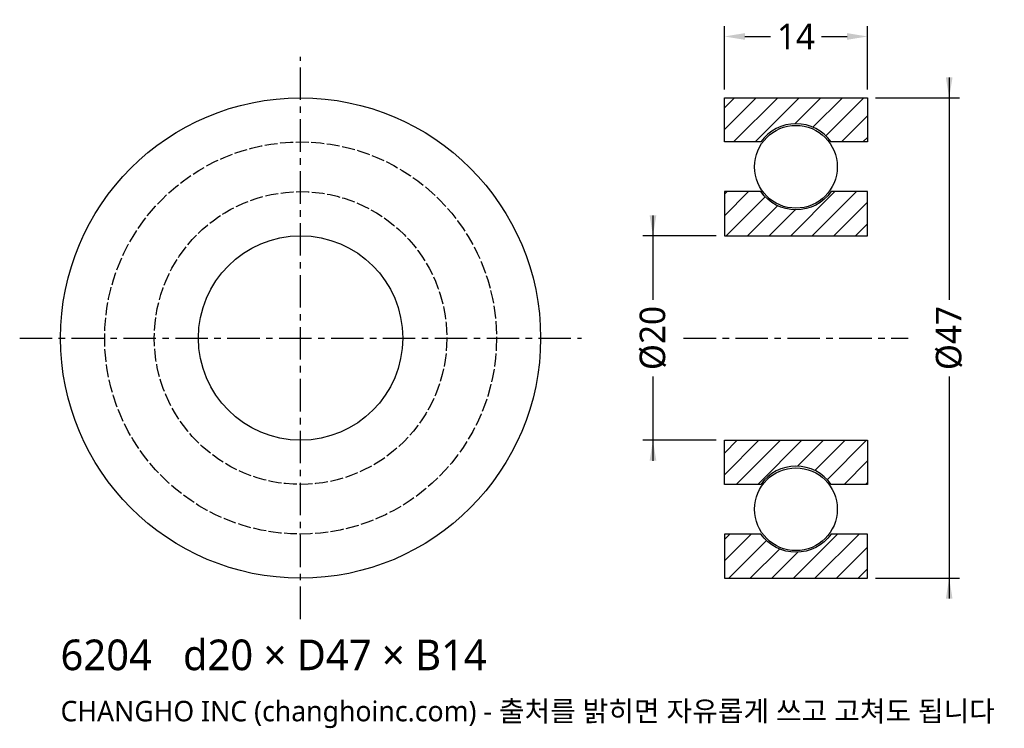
# Model space of a CAD drawing. Header units: millimetres. Extents: x -27.5 to 68.9, y -38.2 to 31.1.
import ezdxf

# ---------------------------------------------------------------- set-up
doc = ezdxf.new("R2010")
doc.units = ezdxf.units.MM
doc.linetypes.add('CENTER', pattern=[5.08, 3.175, -0.635, 0.635, -0.635])
doc.linetypes.add('DASHED', pattern=[1.524, 1.27, -0.254])
for name, color, linetype in [('문자', 7, 'CONTINUOUS'), ('숨은선', 3, 'DASHED'), ('외형선', 7, 'CONTINUOUS'), ('중심선', 1, 'CENTER'), ('치수', 4, 'CONTINUOUS'), ('해칭', 8, 'CONTINUOUS')]:
    doc.layers.add(name, color=color, linetype=linetype)
doc.styles.add('CH_KOR', font='malgun.ttf')
doc.dimstyles.new('CH_DIM', dxfattribs={"dimtxt": 2.5, "dimasz": 2, "dimexe": 1, "dimexo": 0.8, "dimgap": 0.8, "dimtad": 1, "dimdec": 0, "dimtxsty": 'CH_KOR', "dimcen": 2.5, "dimclrd": 4, "dimclre": 4, "dimclrt": 4, "dimazin": 3, "dimtfac": 1, "dimtmove": 0, "dimatfit": 3})

# ---------------------------------------------------------------- blocks, each defined once
blk = doc.blocks.new('_CLOSEDFILLED')
at = {"color": 0, "linetype": 'BYBLOCK'}
blk.add_solid([(-1, 0.164), (0, 0), (-1, -0.164)], dxfattribs=at)
blk = doc.blocks.new('*D1')
at = {"color": 4}
for p, q in [((63.5, 25.5), (63.5, 3.75)), ((56.3, 23.5), (64.5, 23.5)), ((63.5, -3.75), (63.5, -25.5)), ((56.3, -23.5), (64.5, -23.5))]:
    blk.add_line(p, q, dxfattribs=at)
at = {"layer": 'Defpoints'}
for p in [(55.5, 23.5), (63.5, 23.5), (55.5, -23.5)]:
    blk.add_point(p, dxfattribs=at)
at = {"layer": '치수', "color": 4, "xscale": 2, "yscale": 2}
for p, rotation in [((63.5, 23.5), 270), ((63.5, -23.5), 90)]:
    blk.add_blockref('_CLOSEDFILLED', p, dxfattribs=dict(at, rotation=rotation))
at = {"layer": '치수', "color": 4, "insert": (63.5, 0), "char_height": 2.5, "attachment_point": 5, "rotation": 90, "style": 'CH_KOR'}
blk.add_mtext('Ø47', dxfattribs=at)
blk = doc.blocks.new('*D2')
at = {"color": 4}
for p, q in [((34.5, 12), (34.5, 3.75)), ((40.7, 10), (33.5, 10)), ((34.5, -3.75), (34.5, -12)), ((40.7, -10), (33.5, -10))]:
    blk.add_line(p, q, dxfattribs=at)
at = {"layer": 'Defpoints'}
for p in [(34.5, 10), (41.5, 10), (41.5, -10)]:
    blk.add_point(p, dxfattribs=at)
at = {"layer": '치수', "color": 4, "xscale": 2, "yscale": 2}
for p, rotation in [((34.5, 10), 270), ((34.5, -10), 90)]:
    blk.add_blockref('_CLOSEDFILLED', p, dxfattribs=dict(at, rotation=rotation))
at = {"layer": '치수', "color": 4, "insert": (34.5, 0), "char_height": 2.5, "attachment_point": 5, "rotation": 90, "style": 'CH_KOR'}
blk.add_mtext('Ø20', dxfattribs=at)
blk = doc.blocks.new('*D3')
at = {"color": 4}
for p, q in [((41.5, 24.3), (41.5, 30.5)), ((55.5, 24.3), (55.5, 30.5)), ((43.5, 29.5), (46, 29.5)), ((51, 29.5), (53.5, 29.5))]:
    blk.add_line(p, q, dxfattribs=at)
at = {"layer": 'Defpoints'}
for p in [(41.5, 29.5), (41.5, 23.5), (55.5, 23.5)]:
    blk.add_point(p, dxfattribs=at)
at = {"layer": '치수', "color": 4, "xscale": 2, "yscale": 2, "rotation": 180}
blk.add_blockref('_CLOSEDFILLED', (41.5, 29.5), dxfattribs=at)
at = {"layer": '치수', "color": 4, "xscale": 2, "yscale": 2}
blk.add_blockref('_CLOSEDFILLED', (55.5, 29.5), dxfattribs=at)
at = {"layer": '치수', "color": 4, "insert": (48.5, 29.5), "char_height": 2.5, "attachment_point": 5, "style": 'CH_KOR'}
blk.add_mtext('14', dxfattribs=at)

msp = doc.modelspace()

# ---------------------------------------------------------------- hatches: boundary and pattern name
at = {"layer": '해칭'}
h = msp.add_hatch(dxfattribs=at)
h.set_pattern_fill('ANSI31', scale=0.47)
h.paths.add_polyline_path([(41.5, 23.5), (55.5, 23.5), (55.5, 19.18), (51.94, 19.18, 0.51797), (45.06, 19.18), (41.5, 19.18)])
h = msp.add_hatch(dxfattribs=at)
h.set_pattern_fill('ANSI31', scale=0.47)
h.paths.add_polyline_path([(41.5, 10), (55.5, 10), (55.5, 14.32), (51.94, 14.32, -0.51797), (45.06, 14.32), (41.5, 14.32)])
h = msp.add_hatch(dxfattribs=at)
h.set_pattern_fill('ANSI31', scale=0.47)
h.paths.add_polyline_path([(41.5, -10), (55.5, -10), (55.5, -14.32), (51.94, -14.32, 0.51797), (45.06, -14.32), (41.5, -14.32)])
h = msp.add_hatch(dxfattribs=at)
h.set_pattern_fill('ANSI31', scale=0.47)
h.paths.add_polyline_path([(41.5, -23.5), (55.5, -23.5), (55.5, -19.18), (51.94, -19.18, -0.51797), (45.06, -19.18), (41.5, -19.18)])

# ---------------------------------------------------------------- linework, layer by layer
at = {"layer": '숨은선'}
for radius in [19.18, 14.32]:
    msp.add_circle((0, 0), radius, dxfattribs=at)
at = {"layer": '외형선'}
for points in [[(41.5, 23.5), (55.5, 23.5), (55.5, 19.18), (51.94, 19.18, 0.51797), (45.06, 19.18), (41.5, 19.18)], [(41.5, 10), (55.5, 10), (55.5, 14.32), (51.94, 14.32, -0.51797), (45.06, 14.32), (41.5, 14.32)], [(41.5, -10), (55.5, -10), (55.5, -14.32), (51.94, -14.32, 0.51797), (45.06, -14.32), (41.5, -14.32)], [(41.5, -23.5), (55.5, -23.5), (55.5, -19.18), (51.94, -19.18, -0.51797), (45.06, -19.18), (41.5, -19.18)]]:
    msp.add_lwpolyline(points, format="xyb", close=True, dxfattribs=at)
for centre, radius in [((0, 0), 23.5), ((48.5, 16.75), 4.05), ((0, 0), 10), ((48.5, -16.75), 4.05)]:
    msp.add_circle(centre, radius, dxfattribs=at)
at = {"layer": '중심선'}
for p, q in [((0, -27.5), (0, 27.5)), ((-27.5, 0), (27.5, 0)), ((37.5, 0), (59.5, 0))]:
    msp.add_line(p, q, dxfattribs=at)

# ---------------------------------------------------------------- texts
at = {"layer": '문자', "style": 'CH_KOR'}
for s, height, p in [('6204   d20 × D47 × B14', 3, (-23.5, -32.5)), ('CHANGHO INC (changhoinc.com) - 출처를 밝히면 자유롭게 쓰고 고쳐도 됩니다', 2, (-23.5, -37.5))]:
    msp.add_text(s, height=height, dxfattribs=at).set_placement(p)

# ---------------------------------------------------------------- dimensions: what is measured, and where the dimension line sits
at = {"layer": '치수'}
dim = msp.add_linear_dim(base=(41.5, 29.5), p1=(41.5, 23.5), p2=(55.5, 23.5), dimstyle='CH_DIM', override={"dimscale": 1}, dxfattribs=at)
dim.commit()
dim.dimension.update_dxf_attribs({"geometry": '*D3', "text_midpoint": (48.5, 29.5)})
for base, p1, p2, text, picture, middle in [((63.5, 23.5), (55.5, 23.5), (55.5, -23.5), 'Ø47', '*D1', (63.5, 0)), ((34.5, 10), (41.5, 10), (41.5, -10), 'Ø20', '*D2', (34.5, 0))]:
    dim = msp.add_linear_dim(base=base, p1=p1, p2=p2, angle=90, text=text, dimstyle='CH_DIM', override={"dimscale": 1}, dxfattribs=at)
    dim.commit()
    dim.dimension.update_dxf_attribs({"geometry": picture, "text_midpoint": middle})

doc.saveas('drawing.dxf')
